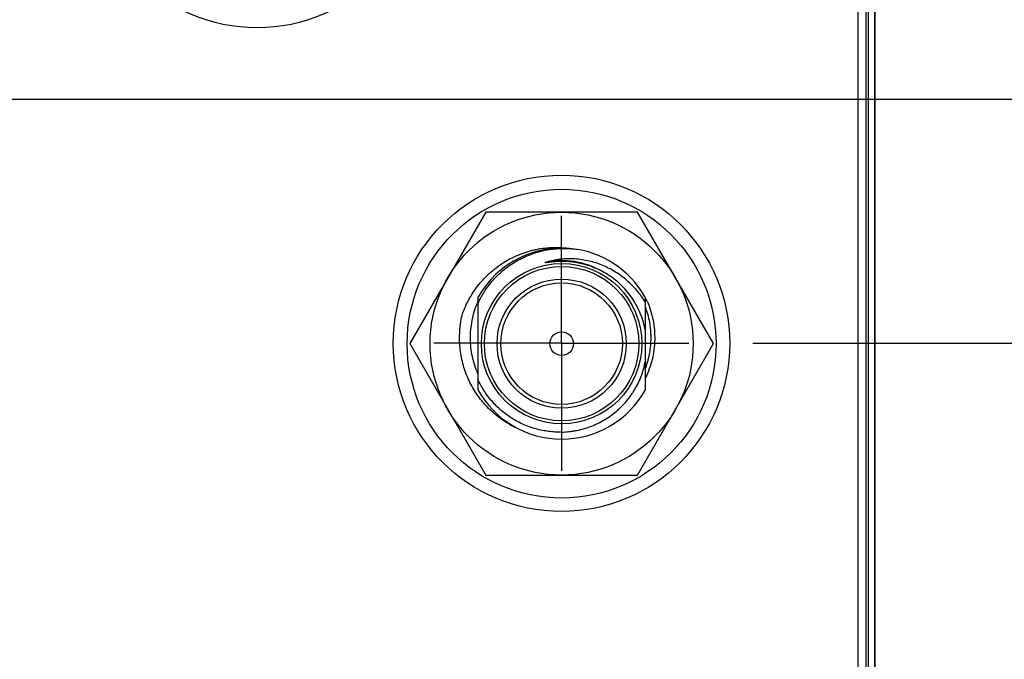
# Model space of a CAD drawing. Header units: inches. Extents: x 0 to 22, y 0 to 17.
# Tile 14 of 59: x 7.3 to 8.3, y 5.8 to 6.4. Entities that reach past the tile are written whole.
import ezdxf

# ---------------------------------------------------------------- set-up
doc = ezdxf.new("R2010")
doc.units = ezdxf.units.IN
doc.header["$LTSCALE"] = 1.21
doc.header["$MEASUREMENT"] = 0
doc.linetypes.add('CENTER', pattern=[0.6, 0.375, -0.075, 0.075, -0.075])
doc.layers.get('0').update_dxf_attribs({"linetype": 'CONTINUOUS'})
doc.layers.add('02___PRT_ALL_AXES', color=7, linetype='CONTINUOUS')
doc.layers.add('DIMENSIONS', color=7, linetype='CONTINUOUS')
doc.styles.get("Standard").update_dxf_attribs({"font": 'txt', "width": 0.8})
doc.dimstyles.new('DIMSTYLE_1', dxfattribs={"dimtxt": 0.125, "dimasz": 0.18, "dimexe": 0.125, "dimexo": 0.0625, "dimgap": 0.09, "dimtad": 0, "dimtih": 1, "dimtoh": 1, "dimlfac": 1.333333, "dimzin": 4, "dimdsep": 46, "dimtxsty": 'STANDARD', "dimblk": '_FILLED', "dimblk1": '_FILLED', "dimblk2": '_FILLED', "dimcen": 0.09, "dimadec": 0, "dimazin": 0, "dimtp": 0.001, "dimtm": 0.001, "dimtfac": 1, "dimtofl": 0, "dimtmove": 0, "dimatfit": 3, "dimldrblk": '_FILLED', "dimfxl": 1, "dimtolj": 1, "dimtzin": 4, "dimarcsym": 0})

# ---------------------------------------------------------------- blocks, each defined once
blk = doc.blocks.new('*D15')
at = {"layer": 'DIMENSIONS', "color": 2, "linetype": 'CONTINUOUS'}
blk.add_line((8.04511, 6.10021), (8.60231, 6.10021), dxfattribs=at)
at = {"layer": 'DIMENSIONS', "color": 2, "linetype": 'CONTINUOUS', "insert": (8.66481, 6.16271), "char_height": 0.125, "width": 0.925, "attachment_point": 1, "line_spacing_factor": 0.9}
blk.add_mtext('2.44{\\Ftxt.shx;\\W1.000000;\\H0.125000; }[62]', dxfattribs=at)
blk = doc.blocks.new('_FILLED')
at = {"color": 0, "linetype": 'BYBLOCK'}
blk.add_solid([(0, 0), (-1, 0.1736), (-1, -0.1736)], dxfattribs=at)
blk = doc.blocks.new('*D16')
at = {"layer": 'DIMENSIONS', "color": 2, "linetype": 'CONTINUOUS'}
blk.add_line((7.74657, 6.57485), (8.60231, 6.57485), dxfattribs=at)
at = {"layer": 'DIMENSIONS', "color": 2, "linetype": 'CONTINUOUS', "insert": (8.66481, 6.63735), "char_height": 0.125, "width": 1.125, "attachment_point": 1, "line_spacing_factor": 0.9}
blk.add_mtext('3.07{\\Ftxt.shx;\\W1.000000;\\H0.125000; }[78.1]', dxfattribs=at)
blk = doc.blocks.new('*D17')
at = {"layer": 'DIMENSIONS', "color": 2, "linetype": 'CONTINUOUS'}
for p, q in [((8.28867, 6.8441), (8.38204, 6.93092)), ((8.38204, 6.93092), (8.60231, 6.93092)), ((8.04511, 6.8441), (8.28867, 6.8441))]:
    blk.add_line(p, q, dxfattribs=at)
at = {"layer": 'DIMENSIONS', "color": 2, "linetype": 'CONTINUOUS', "insert": (8.66481, 6.99342), "char_height": 0.125, "width": 1.125, "attachment_point": 1, "line_spacing_factor": 0.9}
blk.add_mtext('3.43{\\Ftxt.shx;\\W1.000000;\\H0.125000; }[87.2]', dxfattribs=at)
blk = doc.blocks.new('*D18')
at = {"layer": 'DIMENSIONS', "color": 2, "linetype": 'CONTINUOUS'}
blk.add_line((7.74657, 7.09985), (8.60231, 7.09985), dxfattribs=at)
at = {"layer": 'DIMENSIONS', "color": 2, "linetype": 'CONTINUOUS', "insert": (8.66481, 7.16235), "char_height": 0.125, "width": 1.125, "attachment_point": 1, "line_spacing_factor": 0.9}
blk.add_mtext('3.77{\\Ftxt.shx;\\W1.000000;\\H0.125000; }[95.9]', dxfattribs=at)
blk = doc.blocks.new('*D19')
at = {"layer": 'DIMENSIONS', "color": 2, "linetype": 'CONTINUOUS'}
blk.add_line((6.67299, 6.33998), (8.60231, 6.33998), dxfattribs=at)
at = {"layer": 'DIMENSIONS', "color": 2, "linetype": 'CONTINUOUS', "insert": (8.66481, 6.40248), "char_height": 0.125, "width": 1.125, "attachment_point": 1, "line_spacing_factor": 0.9}
blk.add_mtext('2.76{\\Ftxt.shx;\\W1.000000;\\H0.125000; }[70.1]', dxfattribs=at)
blk = doc.blocks.new('*D20')
at = {"layer": 'DIMENSIONS', "color": 2, "linetype": 'CONTINUOUS'}
blk.add_line((6.67299, 6.75248), (8.60231, 6.75248), dxfattribs=at)
at = {"layer": 'DIMENSIONS', "color": 2, "linetype": 'CONTINUOUS', "insert": (8.66481, 6.81498), "char_height": 0.125, "width": 1.125, "attachment_point": 1, "line_spacing_factor": 0.9}
blk.add_mtext('3.31{\\Ftxt.shx;\\W1.000000;\\H0.125000; }[84.1]', dxfattribs=at)

msp = doc.modelspace()

# ---------------------------------------------------------------- linework, layer by layer
at = {"color": 7, "linetype": 'CONTINUOUS'}
for p, q in [((8.15603, 7.97585), (8.15603, 4.1771)), ((8.14853, 4.1966), (8.14853, 7.95035)), ((8.16482, 7.67585), (8.16482, 4.67585)), ((7.78321, 6.22887), (7.70873, 6.09987)), ((7.93217, 6.22887), (7.78321, 6.22887)), ((8.00664, 6.09987), (7.93217, 6.22887)), ((7.85769, 6.18058), (7.85639, 6.18057)), ((7.77556, 6.14509), (7.77556, 6.13918)), ((7.93981, 6.05465), (7.93981, 6.14509)), ((7.77556, 6.13915), (7.77556, 6.05465)), ((7.70873, 6.09987), (7.78321, 5.97087)), ((7.93217, 5.97087), (8.00664, 6.09987)), ((7.78321, 5.97087), (7.93217, 5.97087))]:
    msp.add_line(p, q, dxfattribs=at)
at = {"color": 9, "linetype": 'CONTINUOUS'}
for p, q in [((8.15824, 7.67585), (8.15824, 4.67585)), ((8.1647, 7.67585), (8.1647, 4.67585))]:
    msp.add_line(p, q, dxfattribs=at)
at = {"color": 7, "linetype": 'CONTINUOUS'}
for centre, radius in [((7.55899, 6.57485), 0.165), ((7.85753, 6.10021), 0.165), ((7.85769, 6.09987), 0.1515), ((7.85769, 6.09987), 0.129), ((7.85769, 6.09987), 0.07875), ((7.85769, 6.09987), 0.06338), ((7.85769, 6.09987), 0.05962), ((7.85769, 6.09987), 0.01162)]:
    msp.add_circle(centre, radius, dxfattribs=at)
at = {"color": 9, "linetype": 'CONTINUOUS'}
msp.add_circle((7.85769, 6.09987), 0.07575, dxfattribs=at)
at = {"color": 7, "linetype": 'CONTINUOUS'}
for centre, radius, start, end in [((7.85769, 6.09987), 0.09375, 80.77639, 151.16355), ((7.85769, 6.09987), 0.09375, 26.39836, 80.49223), ((7.85986, 6.10517), 0.09167, 156.87173, 158.05342), ((7.85769, 6.09987), 0.09375, 208.83645, 331.16355), ((7.85257, 6.10247), 0.09378, 240.54443, 244.65975)]:
    msp.add_arc(centre, radius, start, end, dxfattribs=at)
at = {"color": 9, "linetype": 'CONTINUOUS'}
msp.add_arc((7.85769, 6.09987), 0.08146, 56.27983, 100.4064, dxfattribs=at)
at = {"color": 7, "linetype": 'CONTINUOUS'}
for points, knots in [([(7.76043, 6.1293), (7.76138, 6.13192), (7.76298, 6.13579), (7.76543, 6.14081), (7.76808, 6.14572), (7.77178, 6.15164), (7.77595, 6.15724), (7.77957, 6.16149), (7.78336, 6.16558), (7.78842, 6.1704), (7.79495, 6.17564), (7.80191, 6.18031), (7.80925, 6.18436), (7.8169, 6.18776), (7.8235, 6.19004), (7.82889, 6.19151), (7.83433, 6.19274), (7.84123, 6.19384), (7.84819, 6.19432), (7.85377, 6.19433), (7.85935, 6.1941), (7.86352, 6.19365), (7.86627, 6.19322)], [0, 0, 0, 0, 0.062498, 0.093753, 0.125008, 0.187506, 0.250003, 0.281258, 0.312514, 0.37501, 0.437507, 0.500004, 0.5625, 0.624996, 0.687492, 0.718748, 0.750003, 0.812499, 0.874994, 0.906249, 0.937504, 1, 1, 1, 1]), ([(7.77556, 6.13915), (7.77658, 6.14142), (7.77825, 6.14476), (7.78075, 6.14906), (7.78341, 6.15325), (7.78706, 6.15828), (7.79192, 6.16395), (7.79722, 6.1692), (7.80293, 6.174), (7.809, 6.17833), (7.81541, 6.18215), (7.82211, 6.18544), (7.82905, 6.18818), (7.83618, 6.19036), (7.84347, 6.19196), (7.85086, 6.19297), (7.85707, 6.19331), (7.86204, 6.19329), (7.867, 6.19307), (7.87072, 6.19269), (7.87317, 6.19233)], [0, 0, 0, 0, 0.062498, 0.093753, 0.125008, 0.187506, 0.250004, 0.312502, 0.375, 0.437498, 0.499997, 0.562495, 0.624994, 0.687493, 0.749991, 0.81249, 0.874989, 0.906244, 0.937501, 1, 1, 1, 1]), ([(7.93981, 6.14045), (7.9386, 6.14246), (7.93602, 6.14637), (7.93171, 6.15192), (7.92697, 6.15712), (7.92185, 6.16194), (7.91636, 6.16633), (7.91053, 6.17027), (7.90442, 6.17373), (7.89804, 6.17669), (7.89144, 6.17912), (7.88467, 6.181), (7.87776, 6.18232), (7.87077, 6.18305), (7.86375, 6.1832), (7.8579, 6.18283), (7.85326, 6.18224), (7.84864, 6.18145), (7.84522, 6.18063), (7.84297, 6.17999)], [0, 0, 0, 0, 0.062526, 0.125049, 0.187569, 0.250086, 0.312599, 0.375109, 0.437615, 0.500117, 0.562615, 0.62511, 0.6876, 0.750086, 0.812568, 0.875045, 0.906289, 0.937532, 1, 1, 1, 1]), ([(7.85639, 6.18057), (7.85569, 6.18056), (7.85464, 6.18053), (7.85323, 6.18046), (7.85218, 6.1804), (7.85113, 6.18033), (7.85008, 6.18025), (7.84903, 6.18016), (7.84816, 6.18007), (7.84746, 6.18), (7.84694, 6.17994), (7.84641, 6.17988), (7.84589, 6.17982), (7.84537, 6.17975), (7.84484, 6.17969), (7.84441, 6.17963), (7.84406, 6.17959), (7.8438, 6.17955), (7.84354, 6.17952), (7.84328, 6.17949), (7.84302, 6.17946), (7.84275, 6.17943), (7.84254, 6.1794), (7.84236, 6.17938), (7.84223, 6.17937), (7.8421, 6.17936), (7.84199, 6.17935), (7.84191, 6.17934), (7.84184, 6.17934), (7.84178, 6.17933), (7.84171, 6.17933), (7.84165, 6.17933), (7.84159, 6.17933), (7.84155, 6.17933), (7.84152, 6.17933), (7.84149, 6.17934), (7.84146, 6.17934), (7.84144, 6.17934), (7.84143, 6.17935), (7.84141, 6.17935), (7.8414, 6.17936), (7.84139, 6.17937), (7.84139, 6.17938), (7.84139, 6.1794), (7.8414, 6.17941), (7.84141, 6.17942), (7.84142, 6.17943), (7.84145, 6.17945), (7.84147, 6.17946), (7.8415, 6.17948), (7.84153, 6.17949), (7.84156, 6.17951), (7.84161, 6.17953), (7.84167, 6.17956), (7.84173, 6.17958), (7.84179, 6.17961), (7.84187, 6.17964), (7.84198, 6.17968), (7.8421, 6.17972), (7.84222, 6.17976), (7.84235, 6.1798), (7.84251, 6.17985), (7.84272, 6.17992), (7.84289, 6.17996), (7.84297, 6.17999)], [0, 0, 0, 0, 0.125501, 0.188251, 0.251002, 0.313751, 0.376499, 0.439246, 0.50199, 0.53336, 0.56473, 0.596097, 0.627463, 0.658826, 0.690186, 0.72154, 0.737215, 0.752887, 0.768557, 0.784223, 0.799884, 0.815539, 0.831183, 0.839, 0.846812, 0.854618, 0.862413, 0.866306, 0.870194, 0.874076, 0.877949, 0.88181, 0.885652, 0.887561, 0.889459, 0.891341, 0.893188, 0.894091, 0.894983, 0.895863, 0.89668, 0.897411, 0.898117, 0.898849, 0.89964, 0.900497, 0.901377, 0.903174, 0.90502, 0.906891, 0.908777, 0.910675, 0.914493, 0.918332, 0.922184, 0.926045, 0.929914, 0.937667, 0.945435, 0.953213, 0.960999, 0.968791, 0.984389, 1, 1, 1, 1]), ([(7.90381, 6.16701), (7.90211, 6.16812), (7.89862, 6.17021), (7.89318, 6.17296), (7.88755, 6.1753), (7.88177, 6.17724), (7.87586, 6.17874), (7.86985, 6.17981), (7.86378, 6.18045), (7.85972, 6.18058), (7.85769, 6.18058)], [0, 0, 0, 0, 0.12498, 0.249967, 0.37496, 0.499958, 0.624962, 0.74997, 0.874983, 1, 1, 1, 1]), ([(7.93981, 6.11297), (7.93931, 6.1157), (7.93802, 6.12112), (7.93528, 6.12901), (7.93175, 6.13659), (7.92749, 6.14377), (7.92251, 6.15048), (7.91688, 6.15666), (7.91066, 6.16222), (7.90615, 6.1655), (7.90381, 6.16701)], [0, 0, 0, 0, 0.125003, 0.250003, 0.375003, 0.500004, 0.625003, 0.750003, 0.875001, 1, 1, 1, 1]), ([(7.77556, 6.07034), (7.77438, 6.07305), (7.7723, 6.07859), (7.77003, 6.08718), (7.76863, 6.09595), (7.76811, 6.10481), (7.76847, 6.11368), (7.7697, 6.12247), (7.77179, 6.1311), (7.77373, 6.13669), (7.77484, 6.13943)], [0, 0, 0, 0, 0.124999, 0.249996, 0.374994, 0.499994, 0.624994, 0.749994, 0.874994, 1, 1, 1, 1]), ([(7.93981, 6.13561), (7.94068, 6.13322), (7.9422, 6.12836), (7.94385, 6.12091), (7.94468, 6.1146), (7.94502, 6.10953), (7.94514, 6.10444), (7.94487, 6.09809), (7.94405, 6.09178), (7.94305, 6.08679), (7.94184, 6.08185), (7.94069, 6.07821), (7.93981, 6.07583)], [0, 0, 0, 0, 0.124994, 0.249987, 0.37498, 0.437491, 0.500002, 0.624995, 0.749987, 0.812497, 0.875008, 1, 1, 1, 1]), ([(7.94166, 6.14155), (7.94292, 6.13856), (7.94514, 6.13245), (7.94748, 6.123), (7.94882, 6.11334), (7.94912, 6.1036), (7.94839, 6.09388), (7.94662, 6.0843), (7.94382, 6.07496), (7.94129, 6.06897), (7.93987, 6.06606)], [0, 0, 0, 0, 0.125003, 0.250004, 0.375005, 0.500006, 0.625005, 0.750004, 0.875003, 1, 1, 1, 1]), ([(7.80646, 6.02081), (7.80416, 6.02211), (7.8008, 6.0242), (7.79651, 6.02725), (7.79235, 6.03049), (7.7874, 6.03485), (7.78284, 6.03961), (7.77943, 6.04363), (7.77619, 6.04778), (7.77246, 6.05322), (7.76853, 6.06009), (7.76518, 6.06726), (7.76242, 6.07467), (7.76025, 6.08228), (7.75871, 6.09004), (7.75779, 6.0979), (7.75749, 6.10581), (7.75776, 6.11239), (7.75829, 6.11764), (7.75903, 6.12286), (7.75981, 6.12674), (7.76043, 6.1293)], [0, 0, 0, 0, 0.062497, 0.093752, 0.125007, 0.187504, 0.250001, 0.281256, 0.312511, 0.375008, 0.437506, 0.500003, 0.562501, 0.624999, 0.687497, 0.749995, 0.812493, 0.874991, 0.906246, 0.937501, 1, 1, 1, 1]), ([(7.85769, 6.01307), (7.86011, 6.01313), (7.86374, 6.01337), (7.86855, 6.014), (7.87333, 6.01482), (7.87923, 6.01623), (7.88615, 6.01851), (7.89284, 6.02137), (7.89928, 6.02478), (7.90539, 6.02872), (7.91116, 6.03317), (7.91652, 6.0381), (7.92144, 6.04346), (7.92514, 6.04827), (7.92785, 6.05229), (7.93039, 6.05643), (7.93322, 6.06179), (7.93557, 6.06738), (7.93716, 6.07197), (7.93856, 6.07661), (7.93937, 6.08016), (7.93981, 6.08254)], [0, 0, 0, 0, 0.062499, 0.093755, 0.12501, 0.187509, 0.250007, 0.312504, 0.375002, 0.4375, 0.499997, 0.562494, 0.624991, 0.687488, 0.718744, 0.75, 0.812496, 0.874993, 0.906248, 0.937503, 1, 1, 1, 1]), ([(7.85769, 6.01307), (7.85555, 6.01302), (7.85126, 6.01307), (7.84485, 6.01363), (7.83849, 6.01466), (7.83224, 6.01616), (7.8261, 6.01811), (7.82013, 6.0205), (7.81435, 6.02333), (7.80879, 6.02657), (7.80349, 6.03021), (7.79846, 6.03422), (7.79374, 6.03859), (7.78934, 6.04329), (7.7853, 6.0483), (7.78164, 6.05359), (7.77836, 6.05912), (7.77645, 6.06297), (7.77556, 6.06492)], [0, 0, 0, 0, 0.062499, 0.124999, 0.187498, 0.249998, 0.312497, 0.374997, 0.437497, 0.499997, 0.562497, 0.624997, 0.687497, 0.749998, 0.812498, 0.874998, 0.9375, 1, 1, 1, 1])]:
    msp.add_open_spline(points, degree=3, knots=knots, dxfattribs=at)
at = {"layer": '02___PRT_ALL_AXES', "color": 7, "linetype": 'CENTER'}
for q in [(7.85753, 6.22529), (7.73246, 6.10021), (7.98261, 6.10021), (7.85753, 5.97514)]:
    msp.add_line((7.85753, 6.10021), q, dxfattribs=at)

# ---------------------------------------------------------------- dimensions: what is measured, and where the dimension line sits
at = {"layer": 'DIMENSIONS', "color": 2, "linetype": 'CONTINUOUS'}
for feature_location, offset, origin, picture, middle in [((7.74657, 7.09985), (0.85574, 0), (7.68407, 4.26867), '*D18', (9.22731, 7.09985)), ((8.04511, 6.8441), (0.5572, 0.08682), (7.98261, 4.26867), '*D17', (9.22731, 6.93092)), ((6.67299, 6.75248), (1.92932, 0), (6.61049, 4.26867), '*D20', (9.22731, 6.75248)), ((7.74657, 6.57485), (0.85574, 0), (7.68407, 4.26867), '*D16', (9.22731, 6.57485)), ((6.67299, 6.33998), (1.92932, 0), (6.61049, 4.26867), '*D19', (9.22731, 6.33998)), ((8.04511, 6.10021), (0.5572, 0), (7.98261, 4.26867), '*D15', (9.12731, 6.10021))]:
    dim = msp.add_ordinate_dim(feature_location=feature_location, offset=offset, dtype=0, origin=origin, dimstyle='DIMSTYLE_1', override={"dimtad": 1, "dimtih": 0, "dimtoh": 0}, dxfattribs=at)
    dim.commit()
    dim.dimension.update_dxf_attribs({"geometry": picture, "text_midpoint": middle})

doc.saveas('drawing.dxf')
